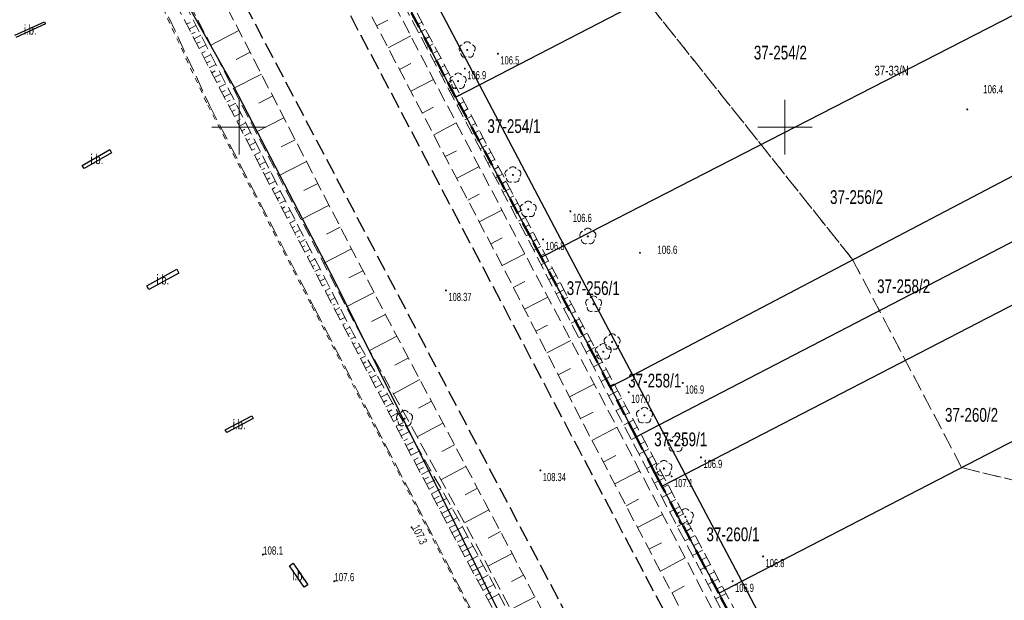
# Model space of a CAD drawing. Header units: metres. Extents: x 7529521 to 7531797, y 5723878 to 5728074.
# Tile 42 of 90: x 7530280 to 7530370, y 5726607 to 5726660. Entities that reach past the tile are written whole.
import ezdxf
from ezdxf.enums import TextEntityAlignment as Align

# ---------------------------------------------------------------- set-up
doc = ezdxf.new("R2010")
doc.units = ezdxf.units.M
for name, pattern in [('2_BUIB12_02', [0]), ('2_KTPL01', [2, 1.5, -0.5]), ('GAO', [2.5, 1.5, -1]), ('GDE', [0]), ('GUK', [2, 1.5, -0.5]), ('GUZ', [1, 0.5, -0.5]), ('L_0_05', [1.75, 1.25, -0.5]), ('L_0_06', [2, 1.5, -0.5])]:
    doc.linetypes.add(name, pattern=pattern)
doc.layers.get('0').update_dxf_attribs({"color": 252})
for name, color, linetype, lineweight in [('BUIB_E_T_6', 252, 'Continuous', 18), ('BUIB_L_10', 252, '2_BUIB12_02', 25), ('Dzialki', 80, 'GDE', 30), ('jezdnia', 252, 'L_0_06', 18), ('k', 252, 'Continuous', 18), ('Kontury', 252, 'GUK', 18), ('KTPL_L_0', 252, '2_KTPL01', 18), ('Numery_dzialek', 80, 'Continuous', 30), ('Numery_uzytkow', 252, 'Continuous', 9), ('OBOP_T_1', 74, 'Continuous', 18), ('RTPW_T_0', 252, 'Continuous', 15), ('skarpa nieumocniona', 252, 'L_0_05', 18), ('Uzytki', 252, 'GUZ', 18), ('wysokosci_naturalne', 7, 'Continuous', 18), ('wysokosci_sztuczne', 7, 'Continuous', 18)]:
    doc.layers.add(name, color=color, linetype=linetype, lineweight=lineweight)
doc.layers.add('EPGPO_L_0', color=7, linetype='GAO', lineweight=50, true_color=0x940094)
doc.styles.get("Standard").update_dxf_attribs({"font": 'arial.ttf'})

# ---------------------------------------------------------------- blocks, each defined once
blk = doc.blocks.new('2_OBOP02_01')
at = {"linetype": 'Continuous'}
blk.add_circle((0, 0), 0.045, dxfattribs=at)
for centre, start, end in [((-0.357, 0.116), 102.14447, 221.86002), ((0, 0.375), 30.14012, 149.85988), ((0.357, 0.116), 318.13998, 77.85553), ((-0.22, -0.303), 174.14818, 293.85423), ((0.22, -0.303), 246.14577, 5.85182)]:
    blk.add_arc(centre, 0.375, start, end, dxfattribs=at)
blk = doc.blocks.new('2_RTPW01')
at = {"linetype": 'Continuous'}
blk.add_circle((0, 0), 0.045, dxfattribs=at)
blk = doc.blocks.new('OBOP02_01')
at = {"linetype": 'Continuous', "lineweight": 18}
blk.add_hatch(color=0, dxfattribs=at).paths.add_polyline_path([(0, -0.1, 1), (0, 0.1, 1)])
at = {"color": 0, "linetype": 'Continuous', "lineweight": 18}
blk.add_circle((0, 0), 0.1, dxfattribs=at)
for centre, radius, start, end in [((-0.77, 0.25), 0.7, 101.6336, 222.6627), ((0, 0.8), 0.7, 29.8459, 150.1541), ((0.77, 0.25), 0.7, 317.3373, 78.3664), ((-0.46, -0.64), 0.71, 174.3693, 292.5572), ((0.46, -0.64), 0.71, 247.4428, 5.6307)]:
    blk.add_arc(centre, radius, start, end, dxfattribs=at)
blk = doc.blocks.new('RTPW01')
at = {"linetype": 'Continuous', "lineweight": 13}
blk.add_hatch(color=0, dxfattribs=at).paths.add_polyline_path([(0, -0.09, 1), (0, 0.09, 1)])
at = {"color": 0, "linetype": 'Continuous', "lineweight": 13}
blk.add_circle((0, 0), 0.0906, dxfattribs=at)
blk = doc.blocks.new('RTPW02')
at = {"linetype": 'Continuous', "lineweight": 13}
blk.add_hatch(color=0, dxfattribs=at).paths.add_polyline_path([(0, -0.09, 1), (0, 0.09, 1)])
at = {"color": 0, "linetype": 'Continuous', "lineweight": 13}
blk.add_circle((0, 0), 0.0906, dxfattribs=at)

msp = doc.modelspace()

# ---------------------------------------------------------------- linework, layer by layer
at = {"layer": 'BUIB_L_10', "linetype": '2_BUIB12_02'}
for p, q in [((7530279.471, 5726658.408), (7530282.197, 5726659.639)), ((7530282.288, 5726659.437), (7530279.562, 5726658.206)), ((7530282.197, 5726659.639), (7530282.288, 5726659.437)), ((7530285.637, 5726646.497), (7530288.16, 5726647.943)), ((7530288.16, 5726647.943), (7530288.326, 5726647.653)), ((7530288.326, 5726647.653), (7530285.803, 5726646.207)), ((7530285.803, 5726646.207), (7530285.637, 5726646.497)), ((7530291.546, 5726635.482), (7530294.293, 5726636.997)), ((7530294.491, 5726636.638), (7530291.744, 5726635.123)), ((7530294.293, 5726636.997), (7530294.491, 5726636.638)), ((7530291.744, 5726635.123), (7530291.546, 5726635.482)), ((7530298.738, 5726622.289), (7530301.167, 5726623.571)), ((7530301.3, 5726623.318), (7530298.872, 5726622.036)), ((7530301.167, 5726623.571), (7530301.3, 5726623.318)), ((7530298.872, 5726622.036), (7530298.738, 5726622.289)), ((7530304.631, 5726609.851), (7530304.952, 5726610.073)), ((7530304.952, 5726610.073), (7530306.3, 5726608.117)), ((7530305.979, 5726607.896), (7530304.631, 5726609.851)), ((7530306.3, 5726608.117), (7530305.979, 5726607.896))]:
    msp.add_line(p, q, dxfattribs=at)
at = {"layer": 'Dzialki'}
for p, q in [((7530281.54, 5726685.57), (7530299.45, 5726653.82)), ((7530322.01, 5726653.88), (7530364.508, 5726675.801)), ((7530322.01, 5726653.88), (7530315.01, 5726667.18)), ((7530312.9, 5726666.1), (7530318.79, 5726654.69)), ((7530329.77, 5726639.15), (7530372.313, 5726660.963)), ((7530318.79, 5726654.69), (7530319.84, 5726652.75)), ((7530299.45, 5726653.82), (7530308.8, 5726635.8)), ((7530319.84, 5726652.75), (7530322.01, 5726653.88)), ((7530329.77, 5726639.15), (7530322.01, 5726653.88)), ((7530319.84, 5726652.75), (7530326.71, 5726639.89)), ((7530336.06, 5726627.3), (7530378.355, 5726649.48)), ((7530338.47, 5726622.74), (7530380.858, 5726644.722)), ((7530326.71, 5726639.89), (7530327.68, 5726638.08)), ((7530340.86, 5726618.24), (7530383.268, 5726640.14)), ((7530327.68, 5726638.08), (7530329.77, 5726639.15)), ((7530336.06, 5726627.3), (7530329.77, 5726639.15)), ((7530327.68, 5726638.08), (7530332.64, 5726628.82)), ((7530308.8, 5726635.8), (7530378.5, 5726495.54)), ((7530346.06, 5726608.44), (7530388.426, 5726630.335)), ((7530332.64, 5726628.82), (7530333.99, 5726626.22)), ((7530333.99, 5726626.22), (7530336.06, 5726627.3)), ((7530338.47, 5726622.74), (7530336.06, 5726627.3)), ((7530333.99, 5726626.22), (7530335.3, 5726623.69)), ((7530335.3, 5726623.69), (7530336.36, 5726621.65)), ((7530336.36, 5726621.65), (7530338.47, 5726622.74)), ((7530340.86, 5726618.24), (7530338.47, 5726622.74)), ((7530336.36, 5726621.65), (7530338.12, 5726618.28)), ((7530338.12, 5726618.28), (7530338.73, 5726617.13)), ((7530338.73, 5726617.13), (7530340.86, 5726618.24)), ((7530346.06, 5726608.44), (7530340.86, 5726618.24)), ((7530338.73, 5726617.13), (7530342.55, 5726609.96)), ((7530342.55, 5726609.96), (7530343.93, 5726607.34)), ((7530343.93, 5726607.34), (7530346.06, 5726608.44)), ((7530353.97, 5726593.52), (7530346.06, 5726608.44)), ((7530343.93, 5726607.34), (7530350.67, 5726594.58))]:
    msp.add_line(p, q, dxfattribs=at)
at = {"layer": 'EPGPO_L_0', "linetype": 'GAO'}
for p, q in [((7530318.79, 5726654.69), (7530312.9, 5726666.1)), ((7530319.84, 5726652.75), (7530318.79, 5726654.69)), ((7530326.71, 5726639.89), (7530319.84, 5726652.75)), ((7530327.68, 5726638.08), (7530326.71, 5726639.89)), ((7530332.64, 5726628.82), (7530327.68, 5726638.08)), ((7530333.99, 5726626.22), (7530332.64, 5726628.82)), ((7530335.3, 5726623.69), (7530333.99, 5726626.22)), ((7530336.36, 5726621.65), (7530335.3, 5726623.69)), ((7530338.12, 5726618.28), (7530336.36, 5726621.65)), ((7530338.73, 5726617.13), (7530338.12, 5726618.28)), ((7530342.55, 5726609.96), (7530338.73, 5726617.13)), ((7530343.93, 5726607.34), (7530342.55, 5726609.96)), ((7530350.67, 5726594.58), (7530343.93, 5726607.34))]:
    msp.add_line(p, q, dxfattribs=at)
at = {"layer": 'jezdnia', "color": 251, "lineweight": 30, "flags": 128}
for points in [[(7530273.34, 5726731.2), (7530273.98, 5726729.71), (7530277.97, 5726721.55), (7530282.76, 5726712.3), (7530285.81, 5726706.62), (7530296.83, 5726685.61), (7530305.01, 5726670.05), (7530322.33, 5726637.17), (7530331.08, 5726620.54), (7530348.32, 5726587.94), (7530358.27, 5726568.99), (7530369.92, 5726547)], [(7530362.9, 5726543.14), (7530351.32, 5726564.9), (7530341.33, 5726583.89), (7530324.11, 5726616.54), (7530315.27, 5726633.32), (7530297.91, 5726666.21), (7530289.72, 5726681.72), (7530278.56, 5726702.95), (7530273.57, 5726712.37), (7530270.64, 5726717.51), (7530267.96, 5726721.67), (7530264.8, 5726726.56)]]:
    msp.add_lwpolyline(points, dxfattribs=at)
at = {"layer": 'k', "linetype": 'Continuous', "lineweight": 18, "flags": 128}
for points in [[(7530300, 5726647.5), (7530300, 5726652.5)], [(7530350, 5726647.5), (7530350, 5726652.5)], [(7530297.5, 5726650), (7530302.5, 5726650)], [(7530347.5, 5726650), (7530352.5, 5726650)]]:
    msp.add_lwpolyline(points, dxfattribs=at)
at = {"layer": 'Kontury'}
for p, q in [((7530356.2, 5726637.87), (7530280.26, 5726733.12)), ((7530312.9, 5726666.1), (7530318.79, 5726654.69)), ((7530318.79, 5726654.69), (7530319.84, 5726652.75)), ((7530319.84, 5726652.75), (7530326.71, 5726639.89)), ((7530326.71, 5726639.89), (7530327.68, 5726638.08)), ((7530327.68, 5726638.08), (7530332.64, 5726628.82)), ((7530366.18, 5726618.84), (7530356.2, 5726637.87)), ((7530332.64, 5726628.82), (7530333.99, 5726626.22)), ((7530333.99, 5726626.22), (7530335.3, 5726623.69)), ((7530335.3, 5726623.69), (7530336.36, 5726621.65)), ((7530336.36, 5726621.65), (7530338.12, 5726618.28)), ((7530338.12, 5726618.28), (7530338.73, 5726617.13)), ((7530391.16, 5726612.69), (7530366.18, 5726618.84)), ((7530338.73, 5726617.13), (7530342.55, 5726609.96)), ((7530342.55, 5726609.96), (7530343.93, 5726607.34)), ((7530343.93, 5726607.34), (7530346.15, 5726603.12))]:
    msp.add_line(p, q, dxfattribs=at)
at = {"layer": 'KTPL_L_0', "linetype": '2_KTPL01'}
for p, q in [((7530281.796, 5726685.511), (7530297.29, 5726651.995)), ((7530297.29, 5726651.995), (7530306.819, 5726633.59)), ((7530450.613, 5726357.122), (7530306.819, 5726633.59))]:
    msp.add_line(p, q, dxfattribs=at)
at = {"layer": 'skarpa nieumocniona', "color": 252, "lineweight": 18, "flags": 128}
for points in [[(7530280.13, 5726730.38), (7530290.8, 5726709.54), (7530301.96, 5726687.73), (7530309.66, 5726672.95), (7530327.44, 5726639.44), (7530335.44, 5726624.47), (7530353.08, 5726591.44), (7530362.53, 5726572.66), (7530374.91, 5726549.97), (7530361.89, 5726571.88), (7530352.2, 5726590.63), (7530334.93, 5726623.29), (7530326.84, 5726639.02), (7530309.08, 5726672.58), (7530301.71, 5726687.47), (7530290.28, 5726709.16), (7530279.12, 5726729.54), (7530274.45, 5726740.92), (7530275.13, 5726741.62)], [(7530371.44, 5726547.5), (7530359.58, 5726569.81), (7530349.42, 5726588.72), (7530332.29, 5726621.37), (7530323.72, 5726638.05), (7530306.54, 5726670.82), (7530298.56, 5726686.33), (7530287.26, 5726707.54), (7530276.57, 5726728.14), (7530270.87, 5726737.7), (7530273.75, 5726739.2), (7530278.81, 5726729.42), (7530289.35, 5726708.67), (7530300.86, 5726686.7), (7530308.6, 5726671.95), (7530326.04, 5726638.65), (7530334.52, 5726622.72), (7530351.53, 5726590.16), (7530361.22, 5726570.95), (7530373.62, 5726548.22)], [(7530348.05, 5726563.03), (7530336.88, 5726583.35), (7530320.57, 5726613.94), (7530310.93, 5726631.41), (7530294.25, 5726663.61), (7530286.16, 5726680.01), (7530274.6, 5726700.53), (7530265.95, 5726717.2), (7530264.97, 5726719.02), (7530264.37, 5726720.69), (7530265.24, 5726720.99), (7530266.84, 5726719.72), (7530276.75, 5726701.96), (7530288.3, 5726681.13), (7530296.52, 5726665.55), (7530313.45, 5726632.76), (7530322.52, 5726615.66), (7530339.04, 5726584.5), (7530349.75, 5726564.11), (7530361.37, 5726542.41), (7530359.48, 5726541.07)], [(7530359.04, 5726540.86), (7530358.41, 5726540.44), (7530347.45, 5726562.71), (7530330.61, 5726592.27), (7530319.4, 5726613.04), (7530305.6, 5726639.36), (7530293.37, 5726662.92), (7530283.7, 5726682.37), (7530273.9, 5726699.97), (7530263.97, 5726716.79), (7530263.1, 5726718.74), (7530263.45, 5726720.17), (7530264.64, 5726718.86), (7530265.31, 5726717.35), (7530274.29, 5726700.33), (7530285.7, 5726679.86), (7530293.98, 5726663.37), (7530310.41, 5726631.18), (7530320.27, 5726613.8), (7530331.46, 5726592.99), (7530347.76, 5726562.91)]]:
    msp.add_lwpolyline(points, close=True, dxfattribs=at)
at = {"layer": 'skarpa nieumocniona', "color": 252, "linetype": 'Continuous', "lineweight": 18, "flags": 128}
for points in [[(7530312.605, 5726659.252), (7530313.643, 5726659.796)], [(7530295.195, 5726659.415), (7530295.513, 5726659.581)], [(7530295.425, 5726658.972), (7530296.058, 5726659.3)], [(7530299.987, 5726658.843), (7530297.407, 5726657.512)], [(7530316.735, 5726659.611), (7530316.427, 5726659.447)], [(7530317.087, 5726658.949), (7530316.469, 5726658.621)], [(7530295.655, 5726658.528), (7530295.97, 5726658.691)], [(7530295.885, 5726658.084), (7530296.513, 5726658.41)], [(7530313.65, 5726657.259), (7530315.725, 5726658.347)], [(7530317.438, 5726658.286), (7530317.129, 5726658.122)], [(7530296.116, 5726657.64), (7530296.428, 5726657.802)], [(7530296.346, 5726657.196), (7530296.968, 5726657.519)], [(7530317.79, 5726657.623), (7530317.17, 5726657.295)], [(7530318.141, 5726656.961), (7530317.831, 5726656.796)], [(7530296.576, 5726656.752), (7530296.886, 5726656.913)], [(7530296.807, 5726656.309), (7530297.422, 5726656.628)], [(7530301.019, 5726656.844), (7530299.731, 5726656.179)], [(7530318.493, 5726656.298), (7530317.872, 5726655.969)], [(7530297.037, 5726655.865), (7530297.343, 5726656.024)], [(7530297.267, 5726655.421), (7530297.877, 5726655.738)], [(7530314.694, 5726655.266), (7530315.732, 5726655.81)], [(7530318.844, 5726655.636), (7530318.533, 5726655.471)], [(7530297.497, 5726654.977), (7530297.801, 5726655.135)], [(7530297.728, 5726654.533), (7530298.332, 5726654.847)], [(7530297.958, 5726654.09), (7530298.258, 5726654.246)], [(7530302.051, 5726654.845), (7530299.477, 5726653.516)], [(7530315.739, 5726653.273), (7530317.813, 5726654.36)], [(7530319.196, 5726654.973), (7530318.573, 5726654.643)], [(7530319.547, 5726654.311), (7530319.236, 5726654.145)], [(7530298.188, 5726653.646), (7530298.786, 5726653.956)], [(7530298.418, 5726653.202), (7530298.716, 5726653.356)], [(7530319.899, 5726653.648), (7530319.275, 5726653.317)], [(7530298.649, 5726652.758), (7530299.241, 5726653.065)], [(7530298.879, 5726652.314), (7530299.174, 5726652.467)], [(7530303.083, 5726652.845), (7530301.798, 5726652.182)], [(7530320.25, 5726652.986), (7530319.938, 5726652.82)], [(7530299.109, 5726651.87), (7530299.696, 5726652.175)], [(7530299.34, 5726651.427), (7530299.631, 5726651.578)], [(7530316.783, 5726651.28), (7530317.82, 5726651.824)], [(7530320.602, 5726652.323), (7530319.976, 5726651.992)], [(7530320.953, 5726651.661), (7530320.64, 5726651.495)], [(7530299.57, 5726650.983), (7530300.15, 5726651.284)], [(7530299.8, 5726650.539), (7530300.089, 5726650.689)], [(7530304.115, 5726650.846), (7530301.547, 5726649.52)], [(7530321.304, 5726650.998), (7530320.678, 5726650.666)], [(7530300.03, 5726650.095), (7530300.605, 5726650.393)], [(7530300.261, 5726649.651), (7530300.546, 5726649.8)], [(7530317.828, 5726649.288), (7530319.9, 5726650.374)], [(7530321.656, 5726650.335), (7530321.342, 5726650.169)], [(7530300.491, 5726649.208), (7530301.06, 5726649.503)], [(7530300.721, 5726648.764), (7530301.004, 5726648.911)], [(7530305.147, 5726648.846), (7530303.864, 5726648.184)], [(7530322.007, 5726649.673), (7530321.38, 5726649.34)], [(7530322.359, 5726649.01), (7530322.045, 5726648.844)], [(7530300.951, 5726648.32), (7530301.514, 5726648.612)], [(7530301.182, 5726647.876), (7530301.462, 5726648.021)], [(7530322.71, 5726648.348), (7530322.081, 5726648.014)], [(7530301.412, 5726647.432), (7530301.969, 5726647.721)], [(7530301.642, 5726646.988), (7530301.919, 5726647.132)], [(7530318.873, 5726647.295), (7530319.908, 5726647.838)], [(7530323.062, 5726647.685), (7530322.747, 5726647.518)], [(7530301.873, 5726646.545), (7530302.424, 5726646.831)], [(7530302.103, 5726646.101), (7530302.377, 5726646.243)], [(7530306.179, 5726646.847), (7530303.617, 5726645.524)], [(7530319.917, 5726645.302), (7530321.988, 5726646.387)], [(7530323.413, 5726647.023), (7530322.783, 5726646.688)], [(7530323.765, 5726646.36), (7530323.449, 5726646.193)], [(7530302.333, 5726645.657), (7530302.878, 5726645.94)], [(7530302.563, 5726645.213), (7530302.835, 5726645.354)], [(7530324.116, 5726645.698), (7530323.484, 5726645.362)], [(7530302.794, 5726644.769), (7530303.333, 5726645.049)], [(7530303.024, 5726644.326), (7530303.292, 5726644.465)], [(7530307.211, 5726644.848), (7530305.931, 5726644.187)], [(7530324.468, 5726645.035), (7530324.151, 5726644.867)], [(7530324.819, 5726644.372), (7530324.186, 5726644.036)], [(7530303.254, 5726643.882), (7530303.788, 5726644.159)], [(7530303.484, 5726643.438), (7530303.75, 5726643.576)], [(7530320.962, 5726643.309), (7530321.996, 5726643.851)], [(7530325.17, 5726643.71), (7530324.853, 5726643.542)], [(7530303.715, 5726642.994), (7530304.242, 5726643.268)], [(7530303.945, 5726642.55), (7530304.207, 5726642.686)], [(7530308.243, 5726642.848), (7530305.687, 5726641.529)], [(7530325.522, 5726643.047), (7530324.887, 5726642.711)], [(7530304.175, 5726642.106), (7530304.697, 5726642.377)], [(7530304.406, 5726641.663), (7530304.665, 5726641.797)], [(7530322.006, 5726641.316), (7530324.075, 5726642.401)], [(7530325.873, 5726642.385), (7530325.556, 5726642.216)], [(7530326.225, 5726641.722), (7530325.589, 5726641.385)], [(7530304.636, 5726641.219), (7530305.152, 5726641.486)], [(7530304.866, 5726640.775), (7530305.123, 5726640.908)], [(7530309.275, 5726640.849), (7530307.998, 5726640.19)], [(7530326.576, 5726641.06), (7530326.258, 5726640.891)], [(7530305.096, 5726640.331), (7530305.606, 5726640.596)], [(7530305.327, 5726639.887), (7530305.58, 5726640.019)], [(7530323.051, 5726639.323), (7530324.085, 5726639.865)], [(7530326.928, 5726640.397), (7530326.29, 5726640.059)], [(7530305.557, 5726639.444), (7530306.061, 5726639.705)], [(7530305.789, 5726639.001), (7530306.038, 5726639.131)], [(7530327.279, 5726639.735), (7530326.96, 5726639.565)], [(7530327.632, 5726639.073), (7530326.99, 5726638.729)], [(7530306.021, 5726638.558), (7530306.514, 5726638.817)], [(7530306.253, 5726638.115), (7530306.498, 5726638.243)], [(7530310.307, 5726638.849), (7530307.756, 5726637.533)], [(7530324.089, 5726637.327), (7530326.173, 5726638.398)], [(7530327.986, 5726638.411), (7530327.659, 5726638.237)], [(7530306.486, 5726637.672), (7530306.969, 5726637.926)], [(7530306.718, 5726637.229), (7530306.957, 5726637.355)], [(7530328.339, 5726637.75), (7530327.676, 5726637.395)], [(7530306.95, 5726636.787), (7530307.424, 5726637.035)], [(7530307.182, 5726636.344), (7530307.417, 5726636.467)], [(7530311.339, 5726636.85), (7530310.065, 5726636.193)], [(7530328.693, 5726637.089), (7530328.356, 5726636.908)], [(7530329.047, 5726636.427), (7530328.362, 5726636.061)], [(7530307.415, 5726635.901), (7530307.879, 5726636.144)], [(7530307.647, 5726635.458), (7530307.876, 5726635.579)], [(7530325.118, 5726635.326), (7530326.174, 5726635.869)], [(7530329.401, 5726635.766), (7530329.053, 5726635.58)], [(7530307.879, 5726635.016), (7530308.333, 5726635.254)], [(7530308.111, 5726634.573), (7530308.336, 5726634.691)], [(7530312.371, 5726634.851), (7530309.826, 5726633.537)], [(7530326.146, 5726633.325), (7530328.288, 5726634.425)], [(7530329.754, 5726635.105), (7530329.048, 5726634.727)], [(7530330.108, 5726634.443), (7530329.75, 5726634.252)], [(7530308.344, 5726634.13), (7530308.788, 5726634.363)], [(7530308.576, 5726633.687), (7530308.796, 5726633.802)], [(7530330.462, 5726633.782), (7530329.734, 5726633.393)], [(7530308.808, 5726633.244), (7530309.243, 5726633.472)], [(7530309.04, 5726632.802), (7530309.255, 5726632.914)], [(7530313.403, 5726632.851), (7530312.132, 5726632.195)], [(7530330.816, 5726633.121), (7530330.447, 5726632.923)], [(7530309.273, 5726632.359), (7530309.697, 5726632.582)], [(7530309.505, 5726631.916), (7530309.715, 5726632.026)], [(7530327.175, 5726631.324), (7530328.26, 5726631.881)], [(7530331.17, 5726632.459), (7530330.421, 5726632.059)], [(7530331.523, 5726631.798), (7530331.144, 5726631.595)], [(7530309.737, 5726631.473), (7530310.152, 5726631.691)], [(7530309.969, 5726631.031), (7530310.174, 5726631.138)], [(7530310.202, 5726630.588), (7530310.623, 5726630.809)], [(7530314.456, 5726630.863), (7530311.961, 5726629.539)], [(7530331.877, 5726631.137), (7530331.107, 5726630.725)], [(7530310.434, 5726630.145), (7530310.652, 5726630.259)], [(7530310.666, 5726629.702), (7530311.117, 5726629.938)], [(7530328.203, 5726629.323), (7530330.402, 5726630.453)], [(7530332.231, 5726630.475), (7530331.84, 5726630.267)], [(7530310.899, 5726629.259), (7530311.131, 5726629.381)], [(7530311.131, 5726628.817), (7530311.61, 5726629.068)], [(7530332.585, 5726629.814), (7530331.793, 5726629.391)], [(7530332.938, 5726629.153), (7530332.537, 5726628.938)], [(7530311.363, 5726628.374), (7530311.61, 5726628.503)], [(7530311.595, 5726627.931), (7530312.104, 5726628.198)], [(7530315.511, 5726628.876), (7530314.28, 5726628.222)], [(7530333.292, 5726628.491), (7530332.479, 5726628.057)], [(7530311.828, 5726627.488), (7530312.089, 5726627.626)], [(7530312.06, 5726627.046), (7530312.598, 5726627.328)], [(7530329.231, 5726627.321), (7530330.346, 5726627.894)], [(7530333.646, 5726627.83), (7530333.234, 5726627.61)], [(7530312.292, 5726626.603), (7530312.568, 5726626.748)], [(7530312.524, 5726626.16), (7530313.091, 5726626.457)], [(7530316.565, 5726626.888), (7530314.136, 5726625.599)], [(7530330.26, 5726625.32), (7530332.517, 5726626.48)], [(7530334, 5726627.169), (7530333.166, 5726626.723)], [(7530334.353, 5726626.507), (7530333.931, 5726626.281)], [(7530312.757, 5726625.717), (7530313.047, 5726625.87)], [(7530312.989, 5726625.274), (7530313.585, 5726625.587)], [(7530334.707, 5726625.846), (7530333.852, 5726625.389)], [(7530313.221, 5726624.832), (7530313.526, 5726624.992)], [(7530313.453, 5726624.389), (7530314.078, 5726624.717)], [(7530317.62, 5726624.9), (7530316.422, 5726624.265)], [(7530335.415, 5726624.523), (7530334.538, 5726624.055)], [(7530335.061, 5726625.185), (7530334.628, 5726624.953)], [(7530313.686, 5726623.946), (7530314.005, 5726624.114)], [(7530313.918, 5726623.503), (7530314.572, 5726623.846)], [(7530331.288, 5726623.319), (7530332.431, 5726623.906)], [(7530335.768, 5726623.862), (7530335.324, 5726623.625)], [(7530314.15, 5726623.061), (7530314.484, 5726623.236)], [(7530314.382, 5726622.618), (7530315.066, 5726622.976)], [(7530318.675, 5726622.913), (7530316.311, 5726621.659)], [(7530336.121, 5726623.2), (7530335.23, 5726622.725)], [(7530314.615, 5726622.175), (7530314.964, 5726622.358)], [(7530314.847, 5726621.732), (7530315.559, 5726622.106)], [(7530332.317, 5726621.318), (7530334.62, 5726622.526)], [(7530336.828, 5726621.877), (7530335.932, 5726621.399)], [(7530336.475, 5726622.539), (7530336.028, 5726622.3)], [(7530315.079, 5726621.289), (7530315.443, 5726621.48)], [(7530315.312, 5726620.847), (7530316.053, 5726621.235)], [(7530319.729, 5726620.925), (7530318.564, 5726620.307)], [(7530337.181, 5726621.216), (7530336.732, 5726620.976)], [(7530315.544, 5726620.404), (7530315.922, 5726620.602)], [(7530315.776, 5726619.961), (7530316.546, 5726620.365)], [(7530337.534, 5726620.554), (7530336.633, 5726620.073)], [(7530316.008, 5726619.518), (7530316.401, 5726619.724)], [(7530316.241, 5726619.075), (7530317.04, 5726619.495)], [(7530333.362, 5726619.325), (7530334.512, 5726619.929)], [(7530338.241, 5726619.231), (7530337.334, 5726618.747)], [(7530337.888, 5726619.892), (7530337.436, 5726619.651)], [(7530316.473, 5726618.633), (7530316.88, 5726618.846)], [(7530316.705, 5726618.19), (7530317.534, 5726618.624)], [(7530320.784, 5726618.938), (7530318.486, 5726617.719)], [(7530334.408, 5726617.333), (7530336.704, 5726618.538)], [(7530338.594, 5726618.569), (7530338.14, 5726618.326)], [(7530316.937, 5726617.747), (7530317.359, 5726617.968)], [(7530317.17, 5726617.304), (7530318.027, 5726617.754)], [(7530338.948, 5726617.908), (7530338.036, 5726617.421)], [(7530317.402, 5726616.862), (7530317.838, 5726617.09)], [(7530317.634, 5726616.419), (7530318.521, 5726616.884)], [(7530321.838, 5726616.95), (7530320.706, 5726616.35)], [(7530339.654, 5726616.585), (7530338.737, 5726616.095)], [(7530339.301, 5726617.246), (7530338.844, 5726617.002)], [(7530317.866, 5726615.976), (7530318.317, 5726616.212)], [(7530318.099, 5726615.533), (7530319.014, 5726616.014)], [(7530335.453, 5726615.34), (7530336.599, 5726615.942)], [(7530340.008, 5726615.923), (7530339.548, 5726615.677)], [(7530318.331, 5726615.09), (7530318.796, 5726615.334)], [(7530318.563, 5726614.648), (7530319.508, 5726615.143)], [(7530322.892, 5726614.962), (7530320.659, 5726613.778)], [(7530340.361, 5726615.262), (7530339.438, 5726614.769)], [(7530340.714, 5726614.6), (7530340.252, 5726614.353)], [(7530318.795, 5726614.205), (7530319.275, 5726614.457)], [(7530319.028, 5726613.762), (7530320.002, 5726614.273)], [(7530336.498, 5726613.348), (7530338.788, 5726614.549)], [(7530341.068, 5726613.938), (7530340.139, 5726613.443)], [(7530319.26, 5726613.319), (7530319.754, 5726613.579)], [(7530319.494, 5726612.878), (7530320.48, 5726613.409)], [(7530323.946, 5726612.974), (7530322.832, 5726612.384)], [(7530341.421, 5726613.277), (7530340.956, 5726613.028)], [(7530319.732, 5726612.438), (7530320.224, 5726612.703)], [(7530319.969, 5726611.997), (7530320.954, 5726612.529)], [(7530337.544, 5726611.356), (7530338.687, 5726611.955)], [(7530341.774, 5726612.615), (7530340.841, 5726612.117)], [(7530342.128, 5726611.954), (7530341.659, 5726611.704)], [(7530320.206, 5726611.557), (7530320.698, 5726611.823)], [(7530320.444, 5726611.117), (7530321.427, 5726611.648)], [(7530325, 5726610.986), (7530322.775, 5726609.807)], [(7530342.481, 5726611.292), (7530341.542, 5726610.791)], [(7530320.681, 5726610.677), (7530321.173, 5726610.942)], [(7530320.918, 5726610.237), (7530321.901, 5726610.767)], [(7530321.156, 5726609.797), (7530321.647, 5726610.062)], [(7530338.589, 5726609.363), (7530340.872, 5726610.561)], [(7530342.834, 5726610.631), (7530342.363, 5726610.379)], [(7530321.393, 5726609.357), (7530322.375, 5726609.887)], [(7530321.63, 5726608.917), (7530322.121, 5726609.182)], [(7530343.188, 5726609.969), (7530342.243, 5726609.465)], [(7530343.541, 5726609.307), (7530343.067, 5726609.055)], [(7530321.868, 5726608.477), (7530322.848, 5726609.006)], [(7530322.105, 5726608.037), (7530322.595, 5726608.301)], [(7530326.054, 5726608.999), (7530324.944, 5726608.41)], [(7530343.894, 5726608.646), (7530342.945, 5726608.139)], [(7530322.342, 5726607.597), (7530323.322, 5726608.125)], [(7530322.58, 5726607.157), (7530323.069, 5726607.421)], [(7530339.634, 5726607.371), (7530340.774, 5726607.969)], [(7530344.247, 5726607.984), (7530343.771, 5726607.73)], [(7530322.817, 5726606.717), (7530323.796, 5726607.244)], [(7530327.108, 5726607.011), (7530324.891, 5726605.836)], [(7530344.601, 5726607.323), (7530343.646, 5726606.813)]]:
    msp.add_lwpolyline(points, dxfattribs=at)
at = {"layer": 'Uzytki'}
for p, q in [((7530280.26, 5726733.12), (7530356.2, 5726637.87)), ((7530297.03, 5726652.22), (7530281.53, 5726685.74)), ((7530318.79, 5726654.69), (7530312.9, 5726666.1)), ((7530319.84, 5726652.75), (7530318.79, 5726654.69)), ((7530326.71, 5726639.89), (7530319.84, 5726652.75)), ((7530306.57, 5726633.81), (7530297.03, 5726652.22)), ((7530327.68, 5726638.08), (7530326.71, 5726639.89)), ((7530332.64, 5726628.82), (7530327.68, 5726638.08)), ((7530356.2, 5726637.87), (7530366.18, 5726618.84)), ((7530450.41, 5726357.28), (7530306.57, 5726633.81)), ((7530333.99, 5726626.22), (7530332.64, 5726628.82)), ((7530335.3, 5726623.69), (7530333.99, 5726626.22)), ((7530336.36, 5726621.65), (7530335.3, 5726623.69)), ((7530338.12, 5726618.28), (7530336.36, 5726621.65)), ((7530338.73, 5726617.13), (7530338.12, 5726618.28)), ((7530366.18, 5726618.84), (7530391.16, 5726612.69)), ((7530342.55, 5726609.96), (7530338.73, 5726617.13)), ((7530343.93, 5726607.34), (7530342.55, 5726609.96)), ((7530346.15, 5726603.12), (7530343.93, 5726607.34))]:
    msp.add_line(p, q, dxfattribs=at)
at = {"layer": 'wysokosci_naturalne', "color": 252}
for p in [(7530323.71, 5726656.71), (7530320.68, 5726655.35), (7530330.35, 5726642.29), (7530327.85, 5726639.72), (7530340.64, 5726626.58), (7530335.69, 5726625.73), (7530342.3, 5726619.77), (7530339.61, 5726618.02), (7530348, 5726610.7), (7530345.2, 5726608.43)]:
    msp.add_point(p, dxfattribs=at)
at = {"layer": 'wysokosci_sztuczne', "color": 252}
for p in [(7530318.95, 5726635.05), (7530327.6, 5726618.57)]:
    msp.add_point(p, dxfattribs=at)

# ---------------------------------------------------------------- block references
at = {"color": 74, "linetype": 'Continuous', "xscale": 0.5, "yscale": 0.5, "zscale": 0.5}
for p in [(7530320.9, 5726657.064), (7530320.064, 5726654.207), (7530325.086, 5726645.624), (7530326.489, 5726642.475), (7530331.946, 5726639.998), (7530332.477, 5726633.795), (7530334.168, 5726630.335), (7530333.361, 5726629.439), (7530337.128, 5726623.608), (7530339.989, 5726620.983), (7530338.919, 5726618.748), (7530340.878, 5726614.329)]:
    msp.add_blockref('OBOP02_01', p, dxfattribs=at)
at = {"layer": 'OBOP_T_1', "color": 74}
msp.add_blockref('2_OBOP02_01', (7530315.16, 5726623.32), dxfattribs=at)
at = {"layer": 'RTPW_T_0'}
for p in [(7530366.69, 5726651.62), (7530336.71, 5726638.49), (7530315.8, 5726613.36), (7530302.194, 5726610.868), (7530308.723, 5726608.438)]:
    msp.add_blockref('2_RTPW01', p, dxfattribs=at)
at = {"layer": 'wysokosci_naturalne', "color": 252, "linetype": 'Continuous', "xscale": 0.5, "yscale": 0.5, "zscale": 0.5}
for p in [(7530323.71, 5726656.71), (7530320.68, 5726655.35), (7530330.35, 5726642.29), (7530327.85, 5726639.72), (7530340.64, 5726626.58), (7530335.69, 5726625.73), (7530342.3, 5726619.77), (7530339.61, 5726618.02), (7530348, 5726610.7), (7530345.2, 5726608.43)]:
    msp.add_blockref('RTPW01', p, dxfattribs=at)
at = {"layer": 'wysokosci_sztuczne', "color": 252, "linetype": 'Continuous', "xscale": 0.5, "yscale": 0.5, "zscale": 0.5}
for p in [(7530318.95, 5726635.05), (7530327.6, 5726618.57)]:
    msp.add_blockref('RTPW02', p, dxfattribs=at)

# ---------------------------------------------------------------- texts
at = {"layer": 'BUIB_E_T_6', "width": 0.7}
for p in [(7530280.88, 5726658.923), (7530286.982, 5726647.075), (7530293.019, 5726636.06), (7530300.019, 5726622.803), (7530305.465, 5726608.984)]:
    msp.add_text('i.b.', height=0.9, dxfattribs=at).set_placement(p, align=Align.MIDDLE)
at = {"layer": 'Numery_dzialek', "width": 0.7}
for s, p in [('37-254/2', (7530347.15, 5726657.448)), ('37-254/1', (7530322.747, 5726650.718)), ('37-256/2', (7530354.125, 5726644.223)), ('37-256/1', (7530330.01, 5726635.89)), ('37-258/2', (7530358.436, 5726636.06)), ('37-258/1', (7530335.641, 5726627.43)), ('37-260/2', (7530364.654, 5726624.289)), ('37-259/1', (7530338.022, 5726622.048)), ('37-260/1', (7530342.805, 5726613.359))]:
    msp.add_text(s, height=1.26, dxfattribs=at).set_placement(p, align=Align.TOP_LEFT)
at = {"layer": 'Numery_uzytkow', "width": 0.7}
msp.add_text('37-33/N', height=0.9, dxfattribs=at).set_placement((7530358.2, 5726654.722))
at = {"layer": 'RTPW_T_0', "width": 0.7}
for s, rotation, p in [('106.4', 359.3, (7530368.14, 5726653.1)), ('107.3', 296.57, (7530315.8, 5726613.36))]:
    msp.add_text(s, height=0.75, rotation=rotation, dxfattribs=at).set_placement(p)
for s, p in [('106.6', (7530338.31, 5726638.4)), ('108.1', (7530302.194, 5726610.868)), ('107.6', (7530308.723, 5726608.438))]:
    msp.add_text(s, height=0.75, dxfattribs=at).set_placement(p)
at = {"layer": 'wysokosci_naturalne', "color": 252, "lineweight": 15, "width": 0.66}
for s, p in [('106.5', (7530323.935, 5726655.735)), ('106.9', (7530320.905, 5726654.375)), ('106.6', (7530330.575, 5726641.315)), ('106.8', (7530328.075, 5726638.745)), ('106.9', (7530340.865, 5726625.605)), ('107.0', (7530335.915, 5726624.755)), ('106.9', (7530342.525, 5726618.795)), ('107.1', (7530339.835, 5726617.045)), ('106.8', (7530348.225, 5726609.725)), ('106.9', (7530345.425, 5726607.455))]:
    msp.add_text(s, height=0.75, dxfattribs=at).set_placement(p)
at = {"layer": 'wysokosci_sztuczne', "color": 252, "lineweight": 15, "width": 0.66}
for s, p in [('108.37', (7530319.175, 5726634.075)), ('108.34', (7530327.825, 5726617.595))]:
    msp.add_text(s, height=0.75, dxfattribs=at).set_placement(p)

doc.saveas('drawing.dxf')
